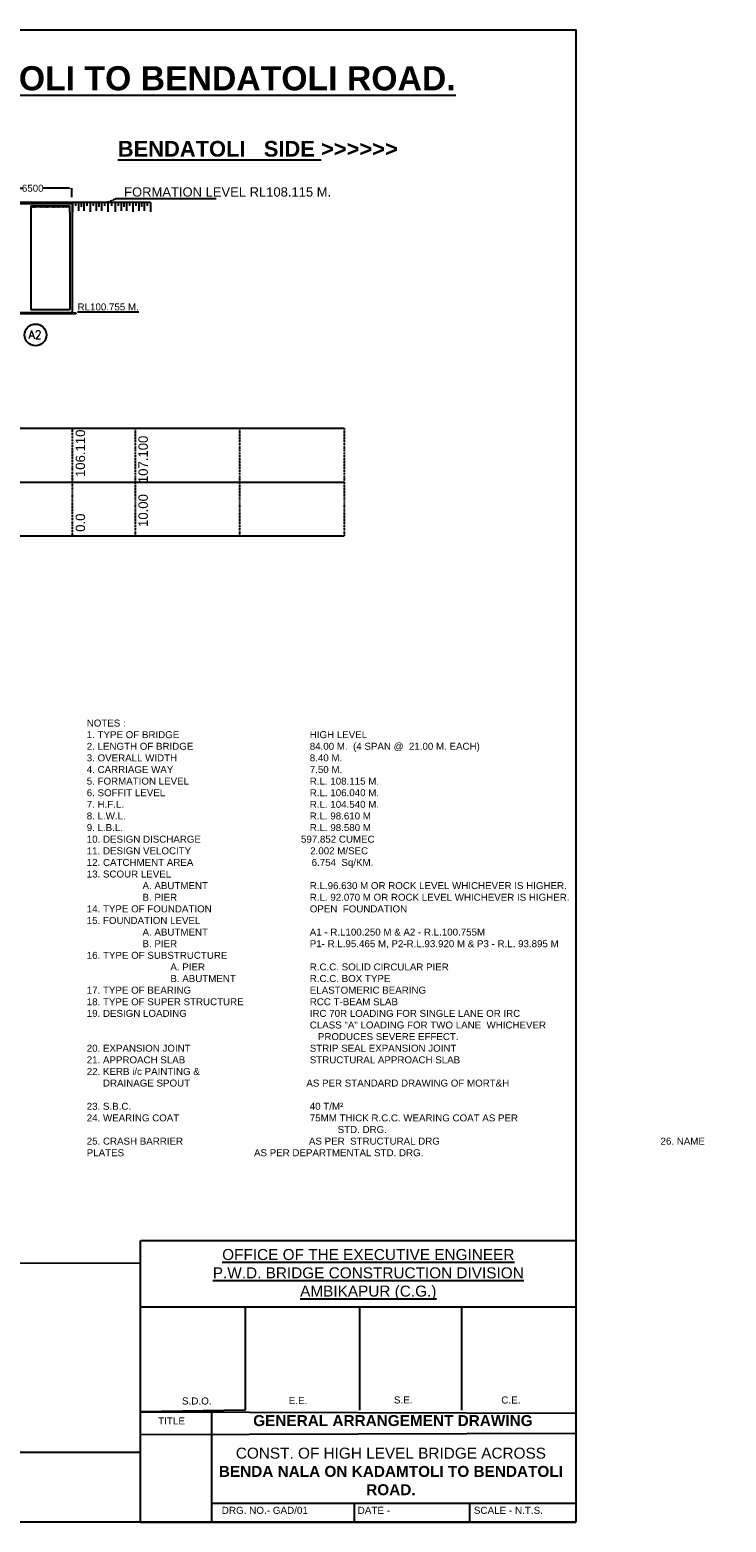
# Model space of a CAD drawing. Extents: x 295740 to 1300953, y 786236 to 1859747.
# Tile 9 of 9: x 1151096 to 1300953, y 786236 to 1107552. Entities that reach past the tile are written whole.
import ezdxf

# ---------------------------------------------------------------- set-up
doc = ezdxf.new("R2010")
doc.units = ezdxf.units.MI
doc.header["$MEASUREMENT"] = 0
doc.linetypes.add('BORDER2', pattern=[0.875, 0.25, -0.125, 0.25, -0.125, 0, -0.125])
doc.linetypes.add('DASHED', pattern=[0.75, 0.5, -0.25])
doc.layers.add('CHAINAGE', color=7, linetype='Continuous')
doc.layers.add('TEXT', color=3, linetype='Continuous')
doc.layers.add('STR', color=7, linetype='Continuous', lineweight=25)
doc.styles.add('ROMANT', font='romant.shx')
doc.styles.get("Standard").update_dxf_attribs({"font": 'arial.ttf', "height": 500})
doc.dimstyles.get("Standard").update_dxf_attribs({"dimscale": 0.507, "dimtxt": 500, "dimasz": 1000, "dimexe": 50, "dimexo": 25, "dimgap": 0.09, "dimtad": 0, "dimtoh": 1, "dimdec": 0, "dimzin": 0, "dimdsep": 46, "dimtxsty": 'Standard', "dimcen": 0.09, "dimclrd": 256, "dimclre": 256, "dimadec": 0, "dimazin": 0, "dimtfac": 1, "dimtdec": 0, "dimtix": 1, "dimtofl": 0, "dimtmove": 0, "dimatfit": 0, "dimfxl": 50, "dimtolj": 1, "dimtzin": 0, "dimlwd": -1, "dimlwe": -1, "dimarcsym": 0})

# ---------------------------------------------------------------- blocks, each defined once
blk = doc.blocks.new('*D141')
at = {"layer": 'CHAINAGE', "linetype": 'Continuous', "ltscale": 10, "transparency": 16777216}
for p, q in [((1143286, 1071555), (1143286, 1073458)), ((1143793, 1073433), (1149476, 1073433)), ((1159643, 1073433), (1153959, 1073433)), ((1160150, 1071555), (1160150, 1073458))]:
    blk.add_line(p, q, dxfattribs=at)
for points in [[(1143793, 1073517), (1143793, 1073348), (1143286, 1073433)], [(1159643, 1073517), (1159643, 1073348), (1160150, 1073433)]]:
    blk.add_solid(points, dxfattribs=at)
at = {"layer": 'Defpoints', "color": 0, "linetype": 'Continuous', "ltscale": 10, "transparency": 16777216}
for p in [(1160150, 1073433), (1143286, 1071542), (1160150, 1071542)]:
    blk.add_point(p, dxfattribs=at)
at = {"layer": 'CHAINAGE', "color": 0, "linetype": 'Continuous', "ltscale": 10, "transparency": 16777216, "insert": (1151718, 1073433), "char_height": 500, "attachment_point": 5}
blk.add_mtext('\\A1;{\\H3x;6500}', dxfattribs=at)

msp = doc.modelspace()

# ---------------------------------------------------------------- hatches: boundary and pattern name
at = {"layer": 'CHAINAGE', "linetype": 'BORDER2', "ltscale": 10}
h = msp.add_hatch(dxfattribs=at)
h.set_pattern_fill('AR-CONC', scale=50, style=0)
h.set_pattern_definition([(130, (1217850.82, -3414.4), (-358.63009, -31.37607), [37.5, -412.5]), (185, (1217850.82, -3414.4), (69.37567, 376.09607), [30, -330]), (79.5486, (1217820.94, -3417.02), (-289.25469, 344.71977), [31.8701, -350.57106]), (133.8158, (1217850.82, -3314.4), (-533.62052, -82.7595), [56.25, -618.75]), (83.3644, (1217806.35, -3321.3), (-467.33135, 487.05894), [47.80514, -525.8565]), (188.8158, (1217850.8, -3314.4), (-467.33097, 487.0593), [45, -495]), (159, (1217800.82, -3339.4), (-298.45353, -201.309445), [37.5, -412.5]), (214, (1217800.82, -3339.4), (-121.65767, 362.57502), [30, -330]), (108.5486, (1217775.95, -3356.18), (-420.11131, 161.26525), [31.8701, -350.57106]), (142.5, (1217850.82, -3414.4), (-6.079928, 166.446927), [0, -326, 0, -335, 0, -331.25]), (172.5, (1217850.82, -3414.4), (-131.53477, 197.205856), [0, -191, 0, -318.5, 0, -126.25]), (212.5, (1217962.32, -3414.4), (-266.911218, -11.277436), [0, -125, 0, -390, 0, -517.5]), (222.5, (1218012.32, -3414.4), (-291.593085, 50.05249), [0, -162.5, 0, -259, 0, -367.5])])
h.paths.add_polyline_path([(1151320.8, 1069453.6), (1151321, 1069633.6), (1159674.1, 1069633.6), (1159674.1, 1069453.6)])

# ---------------------------------------------------------------- linework, layer by layer
at = {"color": 0, "ltscale": 10}
for p, q in [((1143361.6, 1070196.1), (1160236.6, 1070196.1)), ((916944.9, 1010125.8), (1218747.8, 1010165.5)), ((916944.9, 998590.4), (1218747.8, 998576.9))]:
    msp.add_line(p, q, dxfattribs=at)
at = {"color": 0}
msp.add_line((916944.9, 1021767.6), (1218747.8, 1021754.1), dxfattribs=at)
at = {"color": 0, "linetype": 'DASHED', "ltscale": 10}
for p, q in [((1174914.6, 786236.1), (1174914.6, 846900.8)), ((1174914.6, 846900.8), (1268610.6, 846900.8))]:
    msp.add_line(p, q, dxfattribs=at)
at = {"color": 0}
for points in [[(1174914.6, 832600.6), (1268610.6, 832600.6)], [(1197462.2, 832600.6), (1197462.2, 810337.1)], [(1222042.7, 832600.6), (1222042.7, 810337.1)], [(1243989.9, 832600.6), (1243989.9, 810337.1)], [(1190201.9, 810337.1), (1190201.9, 786236.1)], [(1190201.9, 790334.6), (1268610.6, 790334.6)]]:
    msp.add_lwpolyline(points, dxfattribs=at)
at = {"layer": 'CHAINAGE', "linetype": 'Continuous', "ltscale": 10}
for p, q in [((1177046.4, 1070364.8), (1143316.6, 1070364.8)), ((1160236.6, 1070196.1), (1160236.6, 1046632.8)), ((1160242.3, 1070364.8), (1160242.3, 1068350.9)), ((1160919.9, 1070364.8), (1160919.9, 1069653)), ((1161571.4, 1070364.8), (1161571.4, 1068585.3)), ((1162144.7, 1070364.8), (1162144.7, 1069444.6)), ((1162718.1, 1070364.8), (1162718.1, 1068585.3)), ((1163369.6, 1070364.8), (1163369.6, 1069653)), ((1164047.2, 1070364.8), (1164047.2, 1068350.9)), ((1164724.7, 1070364.8), (1164724.7, 1069653)), ((1165376.2, 1070364.8), (1165376.2, 1068585.3)), ((1165949.6, 1070364.8), (1165949.6, 1069444.6)), ((1166522.9, 1070364.8), (1166522.9, 1068585.3)), ((1167174.4, 1070364.8), (1167174.4, 1069653)), ((1167852, 1070364.8), (1167852, 1068350.9)), ((1168692, 1070364.8), (1168692, 1069653)), ((1169436.7, 1070364.8), (1169436.7, 1068350.9)), ((1191190.8, 1071175.3), (1169600.1, 1071175.2)), ((1170114.3, 1070364.8), (1170114.3, 1069653)), ((1170765.8, 1070364.8), (1170765.8, 1068585.3)), ((1171339.1, 1070364.8), (1171339.1, 1069444.6)), ((1171912.4, 1070364.8), (1171912.4, 1068585.3)), ((1172564, 1070364.8), (1172564, 1069653)), ((1173241.5, 1070364.8), (1173241.5, 1068350.9)), ((1173919.1, 1070364.8), (1173919.1, 1069653)), ((1174570.6, 1070364.8), (1174570.6, 1068585.3)), ((1175144, 1070364.8), (1175144, 1069444.6)), ((1175717.3, 1070364.8), (1175717.3, 1068585.3)), ((1176368.8, 1070364.8), (1176368.8, 1069653)), ((1177046.4, 1070364.8), (1177046.4, 1068350.9)), ((1159667.3, 1069444.8), (1151320.9, 1069376.4)), ((1151321, 1069633.6), (1159667.3, 1069642.9)), ((1151321, 1069633.6), (1151321, 1047263.6)), ((1159667.3, 1068330.6), (1159667.3, 1069642.9)), ((1159667.3, 1068330.6), (1159667.3, 1047263.6)), ((1161006.9, 1046369.8), (1140058.9, 1046369.8)), ((1160236.6, 1046632.8), (1140342.3, 1046632.8)), ((1159667.3, 1047263.6), (1151321, 1047263.6)), ((1160236.6, 1046632.8), (1161006.9, 1046632.8)), ((1161006.9, 1046632.8), (1161006.9, 1046369.8)), ((1268610.6, 846900.8), (1268610.6, 786236.1)), ((1174914.6, 841972.4), (866903.3, 841685.4)), ((1197462.2, 810337.1), (1174914.6, 810004.5)), ((1174914.6, 810004.5), (1268610.6, 809688.9)), ((1268610.6, 805349.7), (1174914.6, 805034.1)), ((1174914.6, 801231.4), (866903.3, 801529.1)), ((1220871.9, 790334.6), (1220912.7, 786236.1)), ((1245729.3, 790334.6), (1245752.5, 786236.1)), ((1174914.6, 786236.1), (1268610.6, 786236.1))]:
    msp.add_line(p, q, dxfattribs=at)
at = {"layer": 'CHAINAGE', "linetype": 'BORDER2', "ltscale": 10}
for p, q in [((1169600.1, 1071175.2), (1167852, 1070364.8)), ((1167852, 1070364.8), (1168116.5, 1070708.1)), ((1167852, 1070364.8), (1168466.8, 1070508.1)), ((1160236.6, 1021756.7), (1160236.6, 998579.6)), ((1173747.8, 1021754.1), (1173747.8, 998576.9)), ((1196247.8, 1021754.1), (1196247.8, 998576.9)), ((1218747.8, 1021754.1), (1218747.8, 998576.9))]:
    msp.add_line(p, q, dxfattribs=at)
at = {"layer": 'CHAINAGE', "linetype": 'Continuous', "ltscale": 10}
msp.add_lwpolyline([(1268610.6, 786236.1), (866903.3, 786236.1), (866903.3, 1107551.8), (1268610.6, 1107551.8)], close=True, dxfattribs=at)
at = {"layer": 'STR', "color": 0}
msp.add_circle((1152320.5, 1041859.5), 2343.8, dxfattribs=at)

# ---------------------------------------------------------------- texts
at = {"color": 0}
for s, insert, char_height, width, attachment_point in [('{\\fArial|b1|i0|c0|p34;\\LG.A.D FOR CONST. OF H.L. BRIDGE ACROSS BENDA NALA ON KADAMTOLI TO BENDATOLI ROAD.}', (1068419.7, 1099729.5), 5200, 417301.35, 2), ('{\\fArial|b1|i0|c0|p34;\\LBENDATOLI   SIDE\\l >>>>>>}', (1170018.1, 1083633.4), 3375, 94737.509, 1), ('NOTES :\\P1. TYPE OF BRIDGE ^I^I^I^I^IHIGH LEVEL  \\P2. LENGTH OF BRIDGE^I^I^I^I^I84.00 M.  (4 SPAN @  21.00 M. EACH)\\P3. OVERALL WIDTH  ^I^I^I^I^I8.40 M.\\P4. CARRIAGE WAY^I^I^I^I^I7.50 M.\\P5. FORMATION LEVEL^I^I^I^I^IR.L. 108.115 M.\\P6. SOFFIT LEVEL^I^I^I^I^I^IR.L. 106.040 M.^I^I^I^I\\P7. H.F.L.^I^I^I^I^I^I^IR.L. 104.540 M.\\P8. L.W.L.^I^I^I^I^I^I^IR.L. 98.610 M\\P9. L.B.L.^I^I^I^I^I^I^IR.L. 98.580 M\\P10. DESIGN DISCHARGE                                     597.852 CUMEC\\P11. DESIGN VELOCITY                                            2.002 M/SEC  \\P12. CATCHMENT AREA^I^I^I^I           6.754  Sq/KM.\\P13. SCOUR LEVEL^I^I^I^I^I^I\\P ^I^IA. ABUTMENT^I^I^I^IR.L.96.630 M OR ROCK LEVEL WHICHEVER IS HIGHER.\\P^I^IB. PIER^I^I^I^I^IR.L. 92.070 M OR ROCK LEVEL WHICHEVER IS HIGHER.^I^I ^I^I\\P14. TYPE OF FOUNDATION^I^I^I^IOPEN  FOUNDATION \\P15. FOUNDATION LEVEL^I^I^I^I\\P^I ^IA. ABUTMENT^I^I^I^IA1 - R.L100.250 M & A2 - R.L.100.755M\\P^I^IB. PIER^I^I^I^I^IP1- R.L.95.465 M, P2-R.L.93.920 M & P3 - R.L. 93.895 M^I ^I^I^I^I^I^I^I\\P16. TYPE OF SUBSTRUCTURE\\P^I^I ^IA. PIER^I^I^I^IR.C.C. SOLID CIRCULAR PIER\\P^I^I ^IB. ABUTMENT^I^I          ^IR.C.C. BOX TYPE\\P17. TYPE OF BEARING^I^I^I^I^IELASTOMERIC BEARING\\P18. TYPE OF SUPER STRUCTURE^I^I^IRCC T-BEAM SLAB\\P19. DESIGN LOADING^I^I^I^I^IIRC 70R LOADING FOR SINGLE LANE OR IRC \\P^I^I^I^I^I^I^I^ICLASS "A" LOADING FOR TWO LANE  WHICHEVER \\P^I^I^I ^I           ^I^I^I   PRODUCES SEVERE EFFECT.\\P20. EXPANSION JOINT^I^I^I^I^ISTRIP SEAL EXPANSION JOINT\\P21. APPROACH SLAB^I^I^I^I^ISTRUCTURAL APPROACH SLAB\\P22. KERB i/c PAINTING & \\P      DRAINAGE SPOUT                                           AS PER STANDARD DRAWING OF MORT&H\\P\\P23. S.B.C.^I^I^I^I^I^I^I40 T/M²\\P24. WEARING COAT^I^I^I^I^I75MM THICK R.C.C. WEARING COAT AS PER\\P^I ^I^I^I^I^I^I^I^ISTD. DRG.\\P25. CRASH BARRIER^I^I^I^I          AS PER  STRUCTURAL DRG ^I^I ^I^I^I^I^I^I      26. NAME PLATES^I^I^I^I^IAS PER DEPARTMENTAL STD. DRG.^I', (1163341.3, 959044.4), 1500, 125993.831, 1), ('{\\LOFFICE OF THE EXECUTIVE ENGINEER \\PP.W.D. BRIDGE CONSTRUCTION DIVISION \\PAMBIKAPUR (C.G.)}', (1223934.7, 845038.8), 2362.5, 66681.256, 2), ('S.D.O.', (1183837.9, 813090.1), 1521.69, 6208.907, 1), ('E.E.', (1206810.3, 813183.4), 1521.69, 3847.478, 1), ('S.E.', (1229441.2, 813315.2), 1521.69, 3847.478, 1), ('C.E.', (1252553.7, 813295.9), 1521.69, 3964.771, 1), ('TITLE', (1178702.2, 808792.9), 1521.69, 5688.874, 1), ('{\\fArial|b1|i0|c0|p34;\\H1.0871x;GENERAL ARRANGEMENT DRAWING\\H0.91989x; }', (1229231.5, 809286.3), 2173.237, 64214.197, 2), ('CONST. OF HIGH LEVEL BRIDGE ACROSS {\\fArial|b1|i0|c0|p34;BENDA NALA ON KADAMTOLI TO BENDATOLI ROAD.}', (1228799.6, 802276.9), 2362.5, 74210.896, 2), ('DRG. NO.- GAD/01', (1192398.5, 789541.6), 1521.694, 27738.084, 1), ('DATE - ', (1221649.4, 789541.6), 1521.69, 18111.545, 1), ('SCALE - N.T.S.', (1246653.3, 789541.6), 1521.694, 14714.202, 1)]:
    msp.add_mtext(s, dxfattribs=dict(at, insert=insert, char_height=char_height, width=width, attachment_point=attachment_point))
at = {"color": 0, "char_height": 1125, "width": 25853.843, "attachment_point": 1, "rotation": 90}
for s, insert in [('  {\\H1.8x;0.0          106.110}', (1160954, 998596.3)), ('  {\\H2.4x; \\H0.75x;10.00   107.100}', (1174465.2, 998590.7))]:
    msp.add_mtext(s, dxfattribs=dict(at, insert=insert))
at = {"layer": 'TEXT', "color": 0, "style": 'ROMANT'}
msp.add_text('A2', height=1755, dxfattribs=at).set_placement((1150786.3, 1041048.9))
at = {"layer": 'TEXT', "color": 0, "attachment_point": 1}
for s, insert, char_height, width in [('{\\H1.667x;FORMATION LEVEL RL108.115 M.} ', (1171376.7, 1073647.4), 1200, 49060.054), ('{\\LRL100.755 M. }', (1161370.1, 1048647.7), 1500, 12996.241)]:
    msp.add_mtext(s, dxfattribs=dict(at, insert=insert, char_height=char_height, width=width))

# ---------------------------------------------------------------- dimensions: what is measured, and where the dimension line sits
at = {"layer": 'CHAINAGE', "linetype": 'Continuous', "ltscale": 10}
dim = msp.add_linear_dim(base=(1160149.9, 1073432.9), p1=(1143285.6, 1071542.3), p2=(1160149.9, 1071542.3), text='{\\H3x;6500}', dimstyle='Standard', override={"dimfxl": 0.18}, dxfattribs=at)
dim.commit()
dim.dimension.update_dxf_attribs({"geometry": '*D141', "text_midpoint": (1151717.7, 1073432.9)})

doc.saveas('drawing.dxf')
